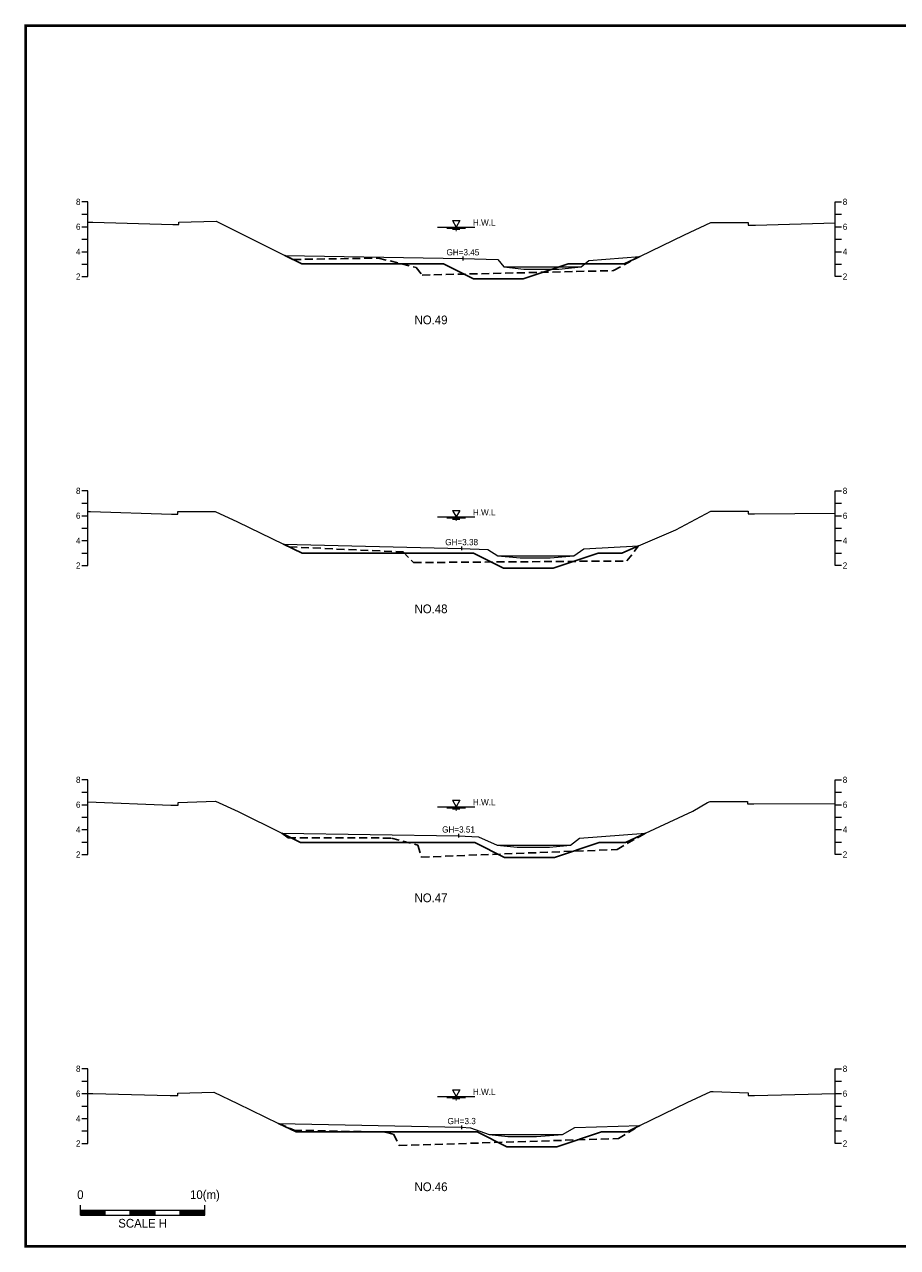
# Model space of a CAD drawing. Header units: metres. Extents: x 14497 to 21228, y -537 to 5153.
# Tile 16 of 40: x 15974 to 16675, y 2084 to 3066. Entities that reach past the tile are written whole.
import ezdxf
from ezdxf.enums import TextEntityAlignment as Align

# ---------------------------------------------------------------- set-up
doc = ezdxf.new("R2010")
doc.units = ezdxf.units.M
doc.linetypes.add('DASHED2', pattern=[9.525, 6.35, -3.175])
for name, color, linetype in [('96년횡단', 160, 'DASHED2'), ('BOX', 6, 'CONTINUOUS'), ('DT2', 7, 'CONTINUOUS'), ('SWL', 7, 'CONTINUOUS'), ('계획', 6, 'CONTINUOUS')]:
    doc.layers.add(name, color=color, linetype=linetype)
for name, color, linetype, lineweight in [('DT1', 3, 'CONTINUOUS', 0), ('GT1', 2, 'CONTINUOUS', 0), ('LT1', 4, 'CONTINUOUS', 0), ('ST1', 7, 'CONTINUOUS', 0)]:
    doc.layers.add(name, color=color, linetype=linetype, lineweight=lineweight)
doc.styles.get("Standard").update_dxf_attribs({"font": 'Gulim.ttf'})

# ---------------------------------------------------------------- blocks, each defined once
blk = doc.blocks.new('SWL')
at = {"layer": 'LT1'}
for p, q in [((-15, 0), (15, 0)), ((-3, 5.2), (3, 5.2)), ((-3, 5.2), (0, 0)), ((3, 5.2), (0, 0)), ((-7.5, -0.9), (7.5, -0.9)), ((-3, -1.8), (3, -1.8)), ((-0.38, -2.7), (0.38, -2.7))]:
    blk.add_line(p, q, dxfattribs=at)

msp = doc.modelspace()

# ---------------------------------------------------------------- linework, layer by layer
at = {"layer": '96년횡단'}
for points in [[(16183.02, 2880.57), (16189.69, 2877.26), (16258.29, 2878.44), (16288.42, 2870.84), (16293.28, 2864.82), (16447.04, 2868.33), (16468.02, 2879.77)], [(16182.02, 2648.67), (16186.59, 2646.46), (16277.94, 2642.6), (16286.42, 2633.93), (16457.72, 2635.24), (16467.02, 2647.27)], [(16180.52, 2416.67), (16185.67, 2413.04), (16268.74, 2412.79), (16289.73, 2407.03), (16292.73, 2397.44), (16449.77, 2403.56), (16472.52, 2416.67)], [(16178.02, 2183.67), (16190.44, 2178.22), (16263.78, 2176.66), (16270.18, 2174.93), (16274.98, 2165.87), (16450.92, 2171.51), (16468.02, 2181.87)]]:
    msp.add_lwpolyline(points, dxfattribs=at)
at = {"layer": 'BOX', "const_width": 2}
msp.add_lwpolyline([(15975, 2085), (17375, 2085), (17375, 3065), (15975, 3065)], close=True, dxfattribs=at)
at = {"layer": 'DT1'}
for p, q in [((16359.02, 2871.47), (16421.02, 2871.47)), ((16354.02, 2639.37), (16415.02, 2639.37)), ((16353.52, 2407.07), (16412.52, 2407.07)), ((16347.02, 2174.67), (16406.02, 2174.67))]:
    msp.add_line(p, q, dxfattribs=at)
at = {"layer": 'GT1'}
for points in [[(16025, 2907.18), (16029.02, 2907.37), (16093.02, 2905.27), (16098.02, 2905.27), (16098.02, 2907.27), (16128.02, 2908.07), (16146.02, 2898.97), (16183.02, 2880.57), (16326.02, 2878.07), (16354.02, 2877.27), (16359.02, 2871.47), (16375.02, 2869.47), (16403.02, 2869.47), (16421.02, 2871.47), (16427.02, 2876.37), (16468.02, 2879.77), (16504.02, 2897.17), (16525.02, 2907.07), (16526.02, 2907.07), (16555.02, 2906.87), (16555.02, 2904.87), (16561.02, 2904.87), (16625, 2906.77)], [(16326.02, 2879.57), (16326.02, 2876.57)], [(16326.02, 2879.57), (16326.02, 2876.57)], [(16025, 2674.88), (16027.02, 2674.97), (16092.02, 2672.87), (16097.02, 2672.87), (16097.02, 2674.87), (16127.02, 2674.97), (16145.02, 2666.57), (16182.02, 2648.67), (16325.02, 2645.37), (16346.02, 2644.37), (16354.02, 2639.37), (16372.02, 2637.87), (16396.02, 2637.87), (16415.02, 2639.37), (16423.02, 2644.87), (16467.02, 2647.27), (16497.02, 2660.27), (16525.02, 2675.17), (16527.02, 2675.17), (16555.02, 2675.17), (16555.02, 2673.17), (16560.02, 2673.17), (16625, 2673.57)], [(16325.02, 2646.87), (16325.02, 2643.87)], [(16325.02, 2646.87), (16325.02, 2643.87)], [(16025, 2441.86), (16091.52, 2439.27), (16097.52, 2439.27), (16097.52, 2441.27), (16127.52, 2442.37), (16145.52, 2433.97), (16180.52, 2416.67), (16322.52, 2414.67), (16338.52, 2413.67), (16353.52, 2407.07), (16369.52, 2405.57), (16395.52, 2405.57), (16412.52, 2407.07), (16419.52, 2412.57), (16472.52, 2416.67), (16510.52, 2434.47), (16522.52, 2441.37), (16524.52, 2442.17), (16529.52, 2442.17), (16554.52, 2442.17), (16554.52, 2440.17), (16559.52, 2440.17), (16624.52, 2440.57), (16625, 2440.57)], [(16322.52, 2416.17), (16322.52, 2413.17)], [(16322.52, 2416.17), (16322.52, 2413.17)], [(16025, 2207.62), (16029.02, 2207.77), (16091.02, 2205.97), (16097.02, 2205.97), (16097.02, 2207.97), (16126.02, 2208.77), (16145.02, 2199.57), (16178.02, 2183.67), (16325.02, 2180.57), (16332.02, 2180.07), (16347.02, 2174.67), (16362.02, 2173.17), (16385.02, 2173.17), (16406.02, 2174.67), (16416.02, 2180.27), (16468.02, 2181.87), (16506.02, 2200.57), (16525.02, 2209.17), (16527.02, 2209.17), (16555.02, 2208.17), (16555.02, 2206.17), (16560.02, 2206.17), (16625, 2207.65)], [(16325.02, 2182.07), (16325.02, 2179.07)], [(16325.02, 2182.07), (16325.02, 2179.07)]]:
    msp.add_lwpolyline(points, dxfattribs=at)
at = {"layer": 'ST1'}
for p, q in [((16025, 2923.57), (16020, 2923.57)), ((16025, 2863.57), (16025, 2923.57)), ((16625, 2863.57), (16625, 2923.57)), ((16625, 2923.57), (16630, 2923.57)), ((16020, 2913.57), (16025, 2913.57)), ((16625, 2913.57), (16630, 2913.57)), ((16020, 2903.57), (16025, 2903.57)), ((16625, 2903.57), (16630, 2903.57)), ((16020, 2893.57), (16025, 2893.57)), ((16625, 2893.57), (16630, 2893.57)), ((16020, 2883.57), (16025, 2883.57)), ((16625, 2883.57), (16630, 2883.57)), ((16020, 2873.57), (16025, 2873.57)), ((16625, 2873.57), (16630, 2873.57)), ((16020, 2863.57), (16025, 2863.57)), ((16630, 2863.57), (16625, 2863.57)), ((16025, 2691.57), (16020, 2691.57)), ((16025, 2631.57), (16025, 2691.57)), ((16625, 2631.57), (16625, 2691.57)), ((16625, 2691.57), (16630, 2691.57)), ((16020, 2681.57), (16025, 2681.57)), ((16625, 2681.57), (16630, 2681.57)), ((16020, 2671.57), (16025, 2671.57)), ((16625, 2671.57), (16630, 2671.57)), ((16020, 2661.57), (16025, 2661.57)), ((16625, 2661.57), (16630, 2661.57)), ((16020, 2651.57), (16025, 2651.57)), ((16625, 2651.57), (16630, 2651.57)), ((16020, 2641.57), (16025, 2641.57)), ((16625, 2641.57), (16630, 2641.57)), ((16020, 2631.57), (16025, 2631.57)), ((16630, 2631.57), (16625, 2631.57)), ((16025, 2459.57), (16020, 2459.57)), ((16025, 2399.57), (16025, 2459.57)), ((16625, 2399.57), (16625, 2459.57)), ((16625, 2459.57), (16630, 2459.57)), ((16020, 2449.57), (16025, 2449.57)), ((16625, 2449.57), (16630, 2449.57)), ((16020, 2439.57), (16025, 2439.57)), ((16625, 2439.57), (16630, 2439.57)), ((16020, 2429.57), (16025, 2429.57)), ((16625, 2429.57), (16630, 2429.57)), ((16020, 2419.57), (16025, 2419.57)), ((16625, 2419.57), (16630, 2419.57)), ((16020, 2409.57), (16025, 2409.57)), ((16625, 2409.57), (16630, 2409.57)), ((16020, 2399.57), (16025, 2399.57)), ((16630, 2399.57), (16625, 2399.57)), ((16025, 2227.57), (16020, 2227.57)), ((16025, 2167.57), (16025, 2227.57)), ((16625, 2167.57), (16625, 2227.57)), ((16625, 2227.57), (16630, 2227.57)), ((16020, 2217.57), (16025, 2217.57)), ((16625, 2217.57), (16630, 2217.57)), ((16020, 2207.57), (16025, 2207.57)), ((16625, 2207.57), (16630, 2207.57)), ((16020, 2197.57), (16025, 2197.57)), ((16625, 2197.57), (16630, 2197.57)), ((16020, 2187.57), (16025, 2187.57)), ((16625, 2187.57), (16630, 2187.57)), ((16020, 2177.57), (16025, 2177.57)), ((16625, 2177.57), (16630, 2177.57)), ((16020, 2167.57), (16025, 2167.57)), ((16630, 2167.57), (16625, 2167.57)), ((16018.89, 2110), (16018.89, 2118)), ((16018.89, 2114), (16118.89, 2114)), ((16018.89, 2113), (16038.89, 2113)), ((16018.89, 2112), (16038.89, 2112)), ((16038.89, 2110), (16038.89, 2114)), ((16058.89, 2110), (16058.89, 2114)), ((16058.89, 2113), (16078.89, 2113)), ((16058.89, 2112), (16078.89, 2112)), ((16078.89, 2110), (16078.89, 2114)), ((16098.89, 2110), (16098.89, 2114)), ((16098.89, 2113), (16118.89, 2113)), ((16098.89, 2112), (16118.89, 2112)), ((16118.89, 2110), (16118.89, 2118)), ((16018.89, 2111), (16038.89, 2111)), ((16018.89, 2110), (16118.89, 2110)), ((16058.89, 2111), (16078.89, 2111)), ((16098.89, 2111), (16118.89, 2111))]:
    msp.add_line(p, q, dxfattribs=at)
at = {"layer": '계획'}
for points in [[(16183.02, 2880.57), (16183.02, 2880.57), (16196.81, 2873.71), (16310.42, 2873.71), (16334.42, 2861.71), (16374.42, 2861.71), (16410.42, 2873.71), (16455.48, 2873.71), (16468.02, 2879.77)], [(16182.02, 2648.67), (16196.98, 2641.43), (16334.54, 2641.43), (16358.54, 2629.43), (16398.54, 2629.43), (16434.54, 2641.43), (16453.54, 2641.43), (16467.02, 2647.27)], [(16180.52, 2416.67), (16195.73, 2409.15), (16335.48, 2409.15), (16359.48, 2397.15), (16399.48, 2397.15), (16435.48, 2409.15), (16456.46, 2409.15), (16472.52, 2416.67)], [(16178.02, 2183.67), (16192.13, 2176.87), (16337.42, 2176.87), (16361.42, 2164.87), (16401.42, 2164.87), (16437.42, 2176.87), (16457.86, 2176.87), (16468.02, 2181.87)]]:
    msp.add_lwpolyline(points, dxfattribs=at)

# ---------------------------------------------------------------- block references
at = {"layer": 'SWL'}
for p in [(16320.64, 2903.37), (16320.64, 2670.67), (16320.64, 2437.97), (16320.64, 2205.37)]:
    msp.add_blockref('SWL', p, dxfattribs=at)

# ---------------------------------------------------------------- texts
at = {"layer": 'DT1'}
for s, p in [('8', (16019, 2923.57)), ('6', (16019, 2903.57)), ('4', (16019, 2883.57)), ('2', (16019, 2863.57)), ('8', (16019, 2691.57)), ('6', (16019, 2671.57)), ('4', (16019, 2651.57)), ('2', (16019, 2631.57)), ('8', (16019, 2459.57)), ('6', (16019, 2439.57)), ('4', (16019, 2419.57)), ('2', (16019, 2399.57)), ('8', (16019, 2227.57)), ('6', (16019, 2207.57)), ('4', (16019, 2187.57)), ('2', (16019, 2167.57))]:
    msp.add_text(s, height=5, dxfattribs=at).set_placement(p, align=Align.MIDDLE_RIGHT)
for s, p in [('8', (16631, 2923.57)), ('6', (16631, 2903.57)), ('4', (16631, 2883.57)), ('2', (16631, 2863.57)), ('8', (16631, 2691.57)), ('6', (16631, 2671.57)), ('4', (16631, 2651.57)), ('2', (16631, 2631.57)), ('8', (16631, 2459.57)), ('6', (16631, 2439.57)), ('4', (16631, 2419.57)), ('2', (16631, 2399.57)), ('8', (16631, 2227.57)), ('6', (16631, 2207.57)), ('4', (16631, 2187.57)), ('2', (16631, 2167.57))]:
    msp.add_text(s, height=5, dxfattribs=at).set_placement(p, align=Align.MIDDLE_LEFT)
for s, p in [('GH=3.45', (16326.02, 2883.07)), ('GH=3.45', (16326.02, 2883.07)), ('GH=3.38', (16325.02, 2650.37)), ('GH=3.38', (16325.02, 2650.37)), ('GH=3.51', (16322.52, 2419.67)), ('GH=3.51', (16322.52, 2419.67)), ('GH=3.3', (16325.02, 2185.57)), ('GH=3.3', (16325.02, 2185.57))]:
    msp.add_text(s, height=5, dxfattribs=at).set_placement(p, align=Align.MIDDLE_CENTER)
for s, p in [('0', (16018.89, 2120.86)), ('10(m)', (16118.89, 2120.86))]:
    msp.add_text(s, height=7, dxfattribs=at).set_placement(p, align=Align.BOTTOM_CENTER)
msp.add_text('SCALE H', height=7, dxfattribs=at).set_placement((16068.89, 2107), align=Align.TOP_CENTER)
at = {"layer": 'DT2'}
for s, p in [('NO.49', (16300.43, 2828.79)), ('NO.48', (16300.43, 2596.79)), ('NO.47', (16300.43, 2364.79)), ('NO.46', (16300.43, 2132.79))]:
    msp.add_text(s, height=7, dxfattribs=at).set_placement(p, align=Align.MIDDLE_CENTER)
at = {"layer": 'LT1'}
for p in [(16343.14, 2906.95), (16343.14, 2674.25), (16343.14, 2441.55), (16343.14, 2208.95)]:
    msp.add_text('H.W.L', height=5, dxfattribs=at).set_placement(p, align=Align.MIDDLE_CENTER)

doc.saveas('drawing.dxf')
